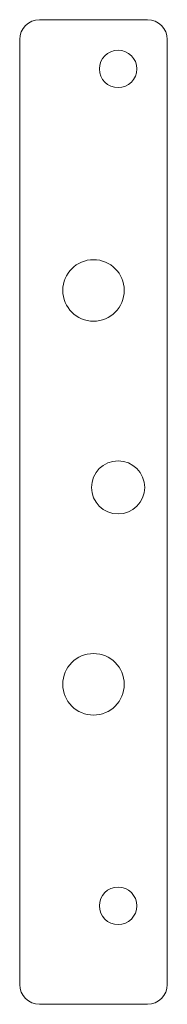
# Model space of a CAD drawing. Header units: inches. Extents: x -0.3 to 0.45, y -2.84 to 2.16.
import ezdxf

# ---------------------------------------------------------------- set-up
doc = ezdxf.new("R2010")
doc.units = ezdxf.units.IN
doc.header["$MEASUREMENT"] = 0

msp = doc.modelspace()

# ---------------------------------------------------------------- linework, layer by layer
at = {"color": 7, "linetype": 'Continuous', "lineweight": 15}
for p, q in [((0.3473, 2.1572), (-0.2027, 2.1572)), ((-0.3027, 2.0572), (-0.3027, -2.7428)), ((0.4473, -2.7428), (0.4473, 2.0572)), ((-0.2027, -2.8428), (0.3473, -2.8428))]:
    msp.add_line(p, q, dxfattribs=at)
for centre, radius in [((0.1973, 1.9072), 0.095), ((0.0723, 0.7822), 0.1562), ((0.1973, -0.2178), 0.135), ((0.0723, -1.2178), 0.1563), ((0.1973, -2.3428), 0.095)]:
    msp.add_circle(centre, radius, dxfattribs=at)
for centre, start, end in [((-0.2027, 2.0572), 90, 180), ((0.3473, 2.0572), 0, 90), ((-0.2027, -2.7428), 180, 270), ((0.3473, -2.7428), 270, 0)]:
    msp.add_arc(centre, 0.1, start, end, dxfattribs=at)

doc.saveas('drawing.dxf')
